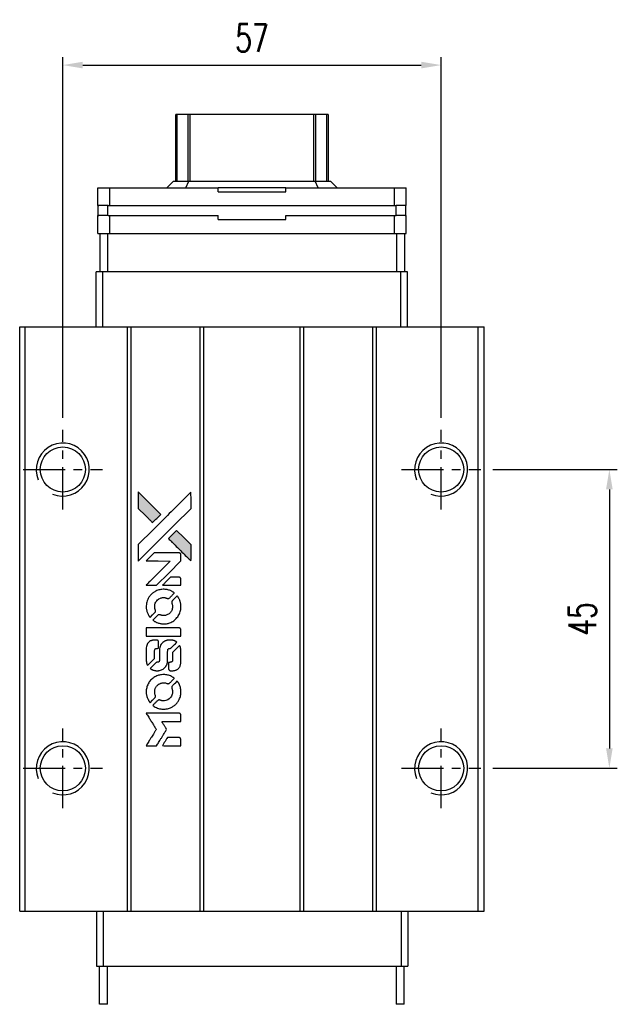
# Model space of a CAD drawing. Header units: millimetres. Extents: x 369 to 729, y 90 to 388.
# Tile 2 of 3: x 395 to 485, y 240 to 388. Entities that reach past the tile are written whole.
import ezdxf

# ---------------------------------------------------------------- set-up
doc = ezdxf.new("R2010")
doc.units = ezdxf.units.MM
doc.header["$PDSIZE"] = -1
doc.linetypes.add('CENTER', pattern=[10.16, 6.35, -1.27, 1.27, -1.27])
doc.layers.add('CL', color=1, linetype='CENTER')
doc.layers.add('DIM', color=4, linetype='Continuous')
doc.styles.add('DIM-7', font='SIMPLEX.shx', dxfattribs={"width": 0.7, "bigfont": 'chineset.shx'})
doc.dimstyles.new('CNS', dxfattribs={"dimtxt": 3.5, "dimasz": 2.5, "dimexe": 1, "dimexo": 1.5, "dimgap": 0.09, "dimtad": 0, "dimdsep": 46, "dimtxsty": 'DIM-7', "dimcen": 0.09, "dimclrd": 1, "dimclre": 1, "dimclrt": 4, "dimadec": 0, "dimazin": 0, "dimtfac": 1, "dimtix": 1, "dimtmove": 2, "dimatfit": 3, "dimfxl": 1, "dimtvp": 0.971429, "dimtolj": 1, "dimarcsym": 0})

# ---------------------------------------------------------------- blocks, each defined once
blk = doc.blocks.new('*D75')
at = {"layer": 'DEFPOINTS', "color": 0}
for p in [(458.32, 381.38), (401.32, 326.46), (458.32, 326.46)]:
    blk.add_point(p, dxfattribs=at)
at = {"layer": 'DIM', "color": 7, "lineweight": -2}
for p, q in [((401.32, 328.26), (401.32, 382.58)), ((404.32, 381.38), (455.32, 381.38)), ((458.32, 328.26), (458.32, 382.58))]:
    blk.add_line(p, q, dxfattribs=at)
at = {"layer": 'DIM', "color": 7}
for points in [[(404.32, 381.88), (404.32, 380.88), (401.32, 381.38)], [(455.32, 381.88), (455.32, 380.88), (458.32, 381.38)]]:
    blk.add_solid(points, dxfattribs=at)
at = {"layer": 'DIM', "color": 7, "insert": (429.82, 385.46), "char_height": 4.2, "attachment_point": 5, "style": 'DIM-7'}
blk.add_mtext('\\A1;57', dxfattribs=at)
blk = doc.blocks.new('*D86')
at = {"layer": 'DEFPOINTS', "color": 0}
for p in [(464.32, 320.46), (464.32, 275.46), (483.66, 275.46)]:
    blk.add_point(p, dxfattribs=at)
at = {"layer": 'DIM', "color": 7, "lineweight": -2}
for p, q in [((466.12, 320.46), (484.86, 320.46)), ((483.66, 317.46), (483.66, 278.46)), ((466.12, 275.46), (484.86, 275.46))]:
    blk.add_line(p, q, dxfattribs=at)
at = {"layer": 'DIM', "color": 7}
for points in [[(483.16, 317.46), (484.16, 317.46), (483.66, 320.46)], [(483.16, 278.46), (484.16, 278.46), (483.66, 275.46)]]:
    blk.add_solid(points, dxfattribs=at)
at = {"layer": 'DIM', "color": 7, "insert": (479.58, 297.96), "char_height": 4.2, "attachment_point": 5, "rotation": 90, "style": 'DIM-7'}
blk.add_mtext('\\A1;45', dxfattribs=at)
blk = doc.blocks.new('MOSIONX logo(完整正式版)')
h = blk.add_hatch(color=22)
h.dxf.hatch_style = 1
h.paths.add_polyline_path([(412.69, 317.08), (412.69, 315.84), (412.69, 314.61), (413.76, 313.54, 0.000288), (414.17, 313.13, 0.000479), (414.52, 312.79, 0.000013), (414.83, 312.48, 0.197177), (414.84, 312.48, 0.197497), (414.84, 312.48, 0.00004), (415.02, 312.66, 0.000834), (415.22, 312.86, 0.000506), (415.46, 313.09), (416.07, 313.7), (414.38, 315.39)])
h.paths.add_polyline_path([(418.47, 311.29), (417.86, 310.68, 0.000476), (417.62, 310.45, 0.000789), (417.42, 310.25, 0.000035), (417.24, 310.07, 0.19758), (417.24, 310.06, 0.198396), (417.24, 310.06, 0.000019), (417.49, 309.81, 0.000582), (417.76, 309.54, 0.000351), (418.08, 309.22, 0.000108), (419.43, 307.87, 0.000692), (420.12, 307.19, 0.000077), (420.6, 306.72, 0.197527), (420.62, 306.71, 0.410181), (420.62, 306.72, 0.000493), (420.63, 306.97, 0.002424), (420.63, 307.32, 0.000529), (420.63, 307.92), (420.63, 309.13), (419.55, 310.21)])
at = {"color": 22}
for points in [[(413.76, 313.54, 0.000288), (414.17, 313.13, 0.000479), (414.52, 312.79, 0.000013), (414.83, 312.48, 0.197177), (414.84, 312.48, 0.197497), (414.84, 312.48, 0.00004), (415.02, 312.66, 0.000836), (415.22, 312.86, 0.000505), (415.46, 313.09), (416.07, 313.7), (414.38, 315.39), (412.69, 317.08), (412.69, 315.84), (412.69, 314.61)], [(414.17, 308.16, -0.000056), (414.91, 308.9, -0.000021), (415.95, 309.94, -0.000021), (417.08, 311.07, -0.000025), (418.14, 312.12), (420.63, 314.6), (420.63, 315.83), (420.62, 317.06), (418.96, 315.4, 0.000274), (418.15, 314.61, 0.000123), (417.1, 313.56, 0.000121), (415.99, 312.45, 0.000165), (414.99, 311.45), (412.69, 309.15), (412.69, 307.92), (412.69, 306.68)], [(418.08, 309.22, 0.000108), (419.43, 307.87, 0.000692), (420.12, 307.19, 0.000077), (420.6, 306.72, 0.197527), (420.62, 306.71, 0.410182), (420.62, 306.72, 0.000493), (420.63, 306.97, 0.002424), (420.63, 307.32, 0.000529), (420.63, 307.92), (420.63, 309.13), (419.55, 310.21), (418.47, 311.29), (417.86, 310.68, 0.000476), (417.62, 310.45, 0.000789), (417.42, 310.25, 0.000035), (417.24, 310.07, 0.19758), (417.24, 310.06, 0.198396), (417.24, 310.06, 0.000019), (417.49, 309.81, 0.000582), (417.76, 309.54, 0.000351)], [(414.65, 303.03), (415.44, 303.03), (417.27, 304.86), (419.1, 306.69), (419.1, 307.2, 0.0008), (419.09, 307.53, 0.010795), (419.09, 307.65, 0.030495), (419.08, 307.72, 0.080372), (419.07, 307.76, 0.03816), (419.04, 307.8, 0.041799), (419.01, 307.84, 0.042486), (418.97, 307.87, 0.042078), (418.92, 307.9, 0.099276), (418.86, 307.91, 0.003302), (418.61, 307.91, 0.002586), (418.16, 307.92, 0.000204), (416.98, 307.91), (415.09, 307.91), (414.48, 307.3), (413.87, 306.69), (415.69, 306.69), (417.51, 306.68), (415.71, 304.89, 0.000253), (415.02, 304.2, 0.000412), (414.43, 303.61, 0.000041), (413.91, 303.09, 0.041338), (413.89, 303.06), (413.86, 303.03)], [(417.72, 303.03), (419.1, 303.03), (419.1, 303.54), (419.09, 304.06), (419.06, 304.12, 0.03146), (419.04, 304.14, 0.026444), (419.01, 304.17, 0.026444), (418.99, 304.19, 0.031457), (418.96, 304.21), (418.9, 304.25), (418.22, 304.25), (417.54, 304.26), (416.94, 303.65, 0.000745), (416.71, 303.42, 0.001228), (416.52, 303.22, 0.000087), (416.35, 303.05, 0.195134), (416.34, 303.04, 0.412117), (416.35, 303.04, 0.000048), (416.75, 303.03, 0.00109), (417.19, 303.03, 0.000653)], [(413.9, 299.53, 0.023681), (413.94, 299.32, 0.022402), (413.99, 299.1, 0.021929), (414.06, 298.89, 0.020503), (414.16, 298.67, 0.013745), (414.22, 298.55, 0.009767), (414.3, 298.42, 0.009658), (414.38, 298.3, 0.027804), (414.44, 298.22), (414.46, 298.19), (414.84, 298.57, 0.002053), (415.03, 298.76, 0.006738), (415.15, 298.88, 0.007826), (415.23, 298.97, 0.063909), (415.26, 299.02, 0.061532), (415.28, 299.08, 0.068674), (415.29, 299.15, 0.052072), (415.27, 299.24, 0.019648), (415.24, 299.35, -0.018366), (415.19, 299.49, -0.0288), (415.17, 299.61, -0.029061), (415.16, 299.73, -0.019155), (415.16, 299.87, -0.053809), (415.2, 300.18, -0.058833), (415.31, 300.46, -0.058566), (415.48, 300.7, -0.052525), (415.71, 300.92, -0.044733), (415.91, 301.04, -0.040573), (416.13, 301.12, -0.041123), (416.35, 301.17, -0.04951), (416.57, 301.18, -0.017369), (416.68, 301.17, -0.024255), (416.77, 301.15, -0.023787), (416.86, 301.13, -0.015798), (416.96, 301.09, 0.010631), (417.02, 301.06, 0.033653), (417.06, 301.05, 0.037806), (417.11, 301.05, 0.016307), (417.16, 301.04, 0.068179), (417.27, 301.06, 0.095747), (417.36, 301.1, 0.033418), (417.48, 301.21, 0.002133), (417.8, 301.54, 0.001452), (417.98, 301.73, 0.012393), (418.06, 301.81, 0.020479), (418.1, 301.86, 0.344362), (418.1, 301.88, 0.074287), (418.06, 301.92, 0.005454), (417.92, 302.01, 0.008391), (417.77, 302.1, 0.017097), (417.65, 302.17, 0.027375), (417.4, 302.27, 0.02835), (417.15, 302.35, 0.027723), (416.88, 302.4, 0.023913), (416.6, 302.42, 0.027047), (416.26, 302.41, 0.031685), (415.94, 302.36, 0.032425), (415.63, 302.28, 0.031013), (415.34, 302.16, 0.037914), (414.99, 301.95, 0.040153), (414.68, 301.69, 0.039834), (414.41, 301.39, 0.036173), (414.19, 301.04, 0.040752), (414.04, 300.69, 0.035885), (413.94, 300.32, 0.035491), (413.89, 299.92, 0.037615)], [(414.97, 297.71, 0.018008), (415.08, 297.63, 0.009842), (415.22, 297.55, 0.009807), (415.37, 297.47, 0.015716), (415.5, 297.41, 0.048467), (415.96, 297.27, 0.045841), (416.46, 297.21, 0.046006), (416.95, 297.24, 0.049638), (417.42, 297.37, 0.064819), (418.03, 297.69, 0.06695), (418.52, 298.15, 0.066691), (418.88, 298.73, 0.063505), (419.08, 299.39, 0.03135), (419.1, 299.56, 0.010439), (419.11, 299.81, 0.010391), (419.1, 300.06, 0.032408), (419.08, 300.23, 0.015696), (419.04, 300.43, 0.018095), (418.99, 300.61, 0.018551), (418.93, 300.79, 0.018352), (418.85, 300.96, 0.015568), (418.79, 301.07, 0.009832), (418.72, 301.2, 0.009795), (418.64, 301.32, 0.023727), (418.58, 301.41), (418.55, 301.44), (418.17, 301.07, 0.001528), (417.95, 300.85, 0.010022), (417.85, 300.74, 0.019586), (417.79, 300.67, 0.061865), (417.76, 300.62, 0.055054), (417.73, 300.54, 0.061607), (417.72, 300.46, 0.048725), (417.74, 300.37, 0.020221), (417.77, 300.24, -0.017722), (417.81, 300.11, -0.02685), (417.84, 299.99, -0.02759), (417.85, 299.87, -0.020233), (417.85, 299.74, -0.04793), (417.81, 299.49, -0.048386), (417.73, 299.25, -0.047866), (417.6, 299.03, -0.044964), (417.43, 298.84, -0.04333), (417.22, 298.67, -0.050921), (417, 298.56, -0.051473), (416.77, 298.49, -0.0459), (416.51, 298.46, -0.019014), (416.39, 298.47, -0.024114), (416.28, 298.48, -0.025081), (416.17, 298.51, -0.023892), (416.06, 298.54, 0.008624), (415.98, 298.57, 0.026486), (415.92, 298.59, 0.035074), (415.87, 298.6, 0.02756), (415.82, 298.6, 0.087163), (415.73, 298.58, 0.073291), (415.65, 298.53, 0.028074), (415.53, 298.43, 0.002594), (415.26, 298.16), (414.87, 297.77)], [(416.49, 295.38), (419.09, 295.38), (419.09, 295.9), (419.09, 296.41), (419.06, 296.47, 0.071429), (419.03, 296.52, 0.054799), (418.98, 296.56, 0.053585), (418.91, 296.59, 0.060698), (418.85, 296.61, 0.033975), (418.74, 296.62, 0.000112), (417.42, 296.62, 0.000726), (416.12, 296.62, 0.001084), (414.99, 296.61), (413.89, 296.6), (413.89, 295.99), (413.89, 295.38)], [(413.9, 291.57, 0.018538), (413.91, 291.49, 0.010695), (413.93, 291.4, 0.01068), (413.95, 291.31, 0.017678), (413.97, 291.23, 0.013849), (414, 291.14, 0.011814), (414.04, 291.05, 0.004513), (414.08, 290.97, 0.290035), (414.09, 290.96, 0.196418), (414.1, 290.96, 0.000124), (414.25, 291.11, 0.001477), (414.42, 291.28, 0.000898), (414.62, 291.48), (415.14, 292), (415.14, 292.65, -0.001471), (415.15, 293.14, -0.028714), (415.16, 293.29, -0.097073), (415.19, 293.37, -0.084199), (415.24, 293.45, -0.042698), (415.29, 293.48, -0.053912), (415.34, 293.5, -0.051004), (415.39, 293.52, -0.032967), (415.46, 293.52, 0.00807), (415.49, 293.52, 0.003023), (415.54, 293.52, 0.002994), (415.59, 293.53, 0.003629), (415.64, 293.53), (415.75, 293.54), (415.75, 294.03, 0.001618), (415.75, 294.27, 0.005206), (415.74, 294.43, 0.00535), (415.74, 294.54, 0.060675), (415.73, 294.58, 0.048484), (415.72, 294.61, 0.02389), (415.71, 294.63, 0.022812), (415.69, 294.66, 0.02462), (415.66, 294.69, 0.061781), (415.6, 294.74, 0.080179), (415.53, 294.77, 0.048561), (415.44, 294.78, 0.010021), (415.26, 294.78, 0.016602), (415.03, 294.78, 0.031409), (414.85, 294.75, 0.036474), (414.68, 294.71, 0.03439), (414.53, 294.64, 0.065928), (414.28, 294.47, 0.069066), (414.09, 294.24, 0.065697), (413.97, 293.96, 0.051559), (413.9, 293.63, 0.020904), (413.89, 293.46, 0.000451), (413.89, 292.6, 0.000419), (413.89, 291.73, 0.022759)], [(414.57, 290.43, 0.023289), (414.7, 290.35, 0.026845), (414.82, 290.29, 0.026047), (414.96, 290.24, 0.019751), (415.11, 290.2, 0.013249), (415.2, 290.18, 0.025169), (415.27, 290.17, 0.016532), (415.35, 290.16, 0.002937), (415.52, 290.16, 0.003317), (415.66, 290.16, 0.011808), (415.76, 290.17, 0.01777), (415.83, 290.17, 0.021476), (415.89, 290.19, 0.04325), (416.17, 290.27, 0.045753), (416.42, 290.4, 0.04649), (416.64, 290.58, 0.047672), (416.82, 290.78, 0.025315), (416.88, 290.87, 0.015208), (416.94, 290.99, 0.01512), (417, 291.1, 0.022488), (417.04, 291.21, 0.027857), (417.08, 291.37, 0.034138), (417.1, 291.53, 0.014286), (417.11, 291.77, 0.00124), (417.11, 292.38, -0.00103), (417.11, 292.75, -0.002552), (417.11, 293.03, -0.001594), (417.12, 293.24, -0.047676), (417.12, 293.29, -0.085307), (417.16, 293.38, -0.097789), (417.22, 293.45, -0.085947), (417.31, 293.49, -0.051339), (417.43, 293.52, 0.014634), (417.47, 293.52, 0.015028), (417.52, 293.53, 0.014927), (417.55, 293.54, 0.059415), (417.57, 293.54, 0.070595), (417.61, 293.58, 0.00028), (418.05, 294.01, 0.000111), (418.5, 294.45, 0.200239), (418.5, 294.47, 0.268906), (418.5, 294.48, 0.001866), (418.39, 294.54, 0.007532), (418.29, 294.6, 0.017818), (418.21, 294.64, 0.013256), (418.12, 294.67, 0.011636), (418.03, 294.7, 0.011528), (417.93, 294.73, 0.012303), (417.84, 294.76, 0.0423), (417.69, 294.77, 0.013657), (417.47, 294.78, 0.013857), (417.24, 294.77, 0.037428), (417.09, 294.75, 0.014927), (416.98, 294.72, 0.0122), (416.87, 294.69, 0.012518), (416.77, 294.65, 0.023062), (416.69, 294.62, 0.065961), (416.4, 294.42, 0.06055), (416.15, 294.14, 0.059676), (415.98, 293.82, 0.060497), (415.89, 293.46, 0.025683), (415.89, 293.38, 0.001528), (415.89, 293.15, 0.002124), (415.88, 292.86, 0.001173), (415.88, 292.5, -0.000809), (415.88, 291.88, -0.017164), (415.87, 291.69, -0.063931), (415.85, 291.6, -0.108429), (415.81, 291.52, -0.052941), (415.76, 291.48, -0.063675), (415.71, 291.46, -0.050562), (415.65, 291.44, -0.020337), (415.55, 291.43, 0.009897), (415.5, 291.43, 0.016482), (415.45, 291.42, 0.019019), (415.41, 291.41, 0.06043), (415.39, 291.4, 0.076267), (415.33, 291.36, 0.00054), (414.93, 290.96, 0.000307), (414.52, 290.54, 0.142594), (414.5, 290.5, 0.232419), (414.5, 290.49, 0.022995), (414.52, 290.48, 0.024627), (414.54, 290.45, 0.015407)], [(417.27, 290.36, 0.065483), (417.3, 290.3, 0.053271), (417.34, 290.25, 0.052018), (417.4, 290.2, 0.0556), (417.46, 290.17, 0.036839), (417.51, 290.16, 0.026922), (417.55, 290.15, 0.016905), (417.62, 290.15, 0.004317), (417.73, 290.15, 0.016369), (417.95, 290.16, 0.029936), (418.13, 290.18, 0.03418), (418.29, 290.23, 0.031327), (418.45, 290.29, 0.046935), (418.65, 290.41, 0.054053), (418.8, 290.55, 0.053701), (418.93, 290.73, 0.045364), (419.02, 290.94, 0.032479), (419.07, 291.13, 0.03386), (419.09, 291.32, 0.013578), (419.1, 291.61, 0.001155), (419.1, 292.37, 0.000413), (419.09, 293.03, 0.005008), (419.09, 293.28, 0.013199), (419.08, 293.42, 0.033956), (419.07, 293.52, 0.013909), (419.04, 293.63, 0.010864), (419.01, 293.74, 0.010938), (418.97, 293.84, 0.028702), (418.94, 293.91), (418.91, 293.97), (418.38, 293.44), (417.85, 292.92), (417.85, 292.31, -0.001504), (417.85, 292.04, -0.00328), (417.85, 291.84, -0.001901), (417.84, 291.69, -0.061333), (417.84, 291.65, -0.063621), (417.81, 291.59, -0.048633), (417.78, 291.54, -0.046769), (417.73, 291.5, -0.047961), (417.67, 291.46, -0.02678), (417.63, 291.44, -0.050957), (417.59, 291.43, -0.029398), (417.53, 291.43, -0.00401), (417.42, 291.42), (417.24, 291.42), (417.24, 290.92, 0.001061), (417.24, 290.63, 0.009147), (417.25, 290.5, 0.020721), (417.25, 290.42, 0.051619)], [(413.9, 286.7, 0.024131), (413.94, 286.48, 0.022344), (413.99, 286.25, 0.021883), (414.07, 286.03, 0.020884), (414.17, 285.81, 0.010669), (414.24, 285.69, 0.010389), (414.31, 285.56, 0.010913), (414.38, 285.45, 0.022227), (414.44, 285.37), (414.46, 285.34), (414.85, 285.74, 0.002452), (415, 285.89, 0.003628), (415.13, 286.03, 0.001662), (415.24, 286.14, 0.070159), (415.26, 286.17, 0.047671), (415.27, 286.2, 0.018624), (415.27, 286.23, 0.017921), (415.28, 286.26, 0.018804), (415.28, 286.3, 0.018255), (415.28, 286.35, 0.041312), (415.28, 286.39, 0.037164), (415.27, 286.43, 0.012342), (415.25, 286.48, -0.015101), (415.2, 286.61, -0.035998), (415.18, 286.71, -0.033244), (415.16, 286.82, -0.011249), (415.16, 286.98, -0.004059), (415.16, 287.11, -0.019693), (415.17, 287.18, -0.027943), (415.17, 287.24, -0.014411), (415.19, 287.32, -0.033089), (415.25, 287.49, -0.033887), (415.34, 287.66, -0.034021), (415.44, 287.81, -0.033942), (415.56, 287.95, -0.02816), (415.71, 288.07, -0.035032), (415.85, 288.17, -0.035269), (416.01, 288.24, -0.029196), (416.18, 288.3, -0.037862), (416.38, 288.34, -0.043657), (416.58, 288.34, -0.043064), (416.77, 288.31, -0.035184), (416.98, 288.24, 0.033699), (417.07, 288.21, 0.052815), (417.16, 288.2, 0.059167), (417.24, 288.21, 0.058972), (417.31, 288.23, 0.059208), (417.37, 288.27, 0.021125), (417.44, 288.33, 0.008691), (417.57, 288.45, 0.000851), (417.86, 288.74, 0.001873), (418, 288.9, 0.013884), (418.07, 288.97, 0.022355), (418.11, 289.01, 0.341453), (418.1, 289.03, 0.073011), (418.06, 289.07, 0.004587), (417.93, 289.16, 0.00748), (417.78, 289.25, 0.016837), (417.67, 289.31, 0.028606), (417.4, 289.43, 0.031352), (417.12, 289.51, 0.031004), (416.84, 289.56, 0.0268), (416.53, 289.58, 0.026698), (416.21, 289.56, 0.03002), (415.9, 289.51, 0.030357), (415.61, 289.42, 0.028554), (415.32, 289.3, 0.062944), (414.78, 288.94, 0.062206), (414.35, 288.46, 0.062448), (414.05, 287.89, 0.064355), (413.9, 287.27, 0.017377), (413.89, 287.14, 0.008369), (413.89, 286.98, 0.008367), (413.89, 286.82, 0.01757)], [(414.96, 284.87, 0.064158), (415.57, 284.54, 0.06356), (416.23, 284.38, 0.064004), (416.91, 284.4, 0.066747), (417.56, 284.58, 0.04321), (417.96, 284.8, 0.044737), (418.32, 285.09, 0.044901), (418.62, 285.43, 0.044184), (418.85, 285.82, 0.026293), (418.98, 286.12, 0.033344), (419.06, 286.41, 0.033227), (419.1, 286.7, 0.025815), (419.11, 287.03, 0.023119), (419.09, 287.34, 0.031044), (419.04, 287.62, 0.031337), (418.95, 287.89, 0.024258), (418.83, 288.17, 0.015622), (418.78, 288.26, 0.008495), (418.7, 288.38, 0.008415), (418.63, 288.49, 0.020814), (418.57, 288.57), (418.54, 288.61), (418.17, 288.23, 0.002843), (417.89, 287.95, 0.033917), (417.79, 287.84, 0.087906), (417.74, 287.75, 0.073302), (417.73, 287.65, 0.022047), (417.73, 287.6, 0.026465), (417.74, 287.55, 0.022233), (417.75, 287.5, 0.009985), (417.77, 287.43, -0.039011), (417.83, 287.19, -0.044398), (417.85, 286.95, -0.045096), (417.83, 286.72, -0.04265), (417.76, 286.49, -0.071154), (417.58, 286.16, -0.068827), (417.32, 285.9, -0.068713), (416.99, 285.71, -0.070507), (416.63, 285.63, -0.028605), (416.47, 285.62, -0.031418), (416.32, 285.63, -0.031044), (416.17, 285.66, -0.02668), (416.02, 285.72, 0.038913), (415.93, 285.74, 0.043732), (415.84, 285.76, 0.047754), (415.76, 285.75, 0.075756), (415.69, 285.73, 0.07294), (415.66, 285.71, 0.003456), (415.56, 285.61, 0.005023), (415.42, 285.49, 0.002422), (415.26, 285.32, 0.000819), (415.11, 285.18, 0.001349), (414.99, 285.05, 0.0001), (414.88, 284.94, 0.205335), (414.87, 284.93, 0.219821), (414.88, 284.93, 0.002494), (414.9, 284.91, 0.007089), (414.93, 284.89, 0.004494)], [(414.67, 278.86), (415.45, 278.86), (415.58, 279.08, -0.000297), (415.66, 279.21, -0.000037), (415.84, 279.5, -0.000043), (416.05, 279.84, -0.000036), (416.27, 280.2, 0.000044), (416.49, 280.56, 0.000063), (416.69, 280.88, 0.000035), (416.85, 281.15, 0.0009), (416.9, 281.22), (416.96, 281.32), (416.87, 281.46, 0.001175), (416.83, 281.54, 0.000208), (416.73, 281.69, 0.000225), (416.62, 281.87, 0.000203), (416.51, 282.05, -0.000711), (416.4, 282.22, -0.001119), (416.31, 282.37, -0.000263), (416.23, 282.5, -0.04589), (416.23, 282.51, -0.519312), (416.24, 282.52, -0.001914), (416.45, 282.53, -0.003124), (416.79, 282.53, -0.000285), (417.66, 282.53), (419.1, 282.53), (419.1, 283.03, 0.001727), (419.1, 283.39, 0.025279), (419.09, 283.52, 0.073886), (419.07, 283.59, 0.07426), (419.03, 283.66, 0.03264), (419.02, 283.67, 0.01784), (418.99, 283.69, 0.017712), (418.97, 283.71, 0.026854), (418.95, 283.72), (418.9, 283.75), (416.39, 283.75), (413.87, 283.76), (413.89, 283.73, -0.004595), (413.91, 283.71, -0.00016), (413.95, 283.63, -0.000298), (414.01, 283.54, -0.000208), (414.07, 283.44, 0.000986), (414.26, 283.14, 0.00025), (414.56, 282.66, 0.000268), (414.89, 282.14, 0.000436), (415.16, 281.7, -0.002932), (415.25, 281.56, -0.004718), (415.33, 281.43, -0.001113), (415.39, 281.32, -0.227179), (415.39, 281.31, -0.045982), (415.39, 281.3, -0.000145), (415.3, 281.15, -0.000825), (415.19, 280.98, -0.000517), (415.07, 280.79, 0.000056), (414.66, 280.13, 0.000289), (414.43, 279.76, 0.000481), (414.26, 279.49, 0.000418), (414.09, 279.2), (413.88, 278.86)], [(417.72, 278.86), (419.1, 278.86), (419.1, 279.37, 0.000842), (419.1, 279.69, 0.010591), (419.1, 279.81, 0.028995), (419.09, 279.88, 0.069543), (419.07, 279.92, 0.051063), (419.05, 279.97, 0.039932), (419.01, 280.01, 0.039414), (418.97, 280.05, 0.045845), (418.92, 280.07, 0.094811), (418.87, 280.09, 0.007124), (418.73, 280.09, 0.004713), (418.5, 280.09, 0.000534), (417.98, 280.09), (417.08, 280.09), (417, 279.97, 0.000828), (416.77, 279.6, 0.000879), (416.55, 279.23, 0.000048), (416.33, 278.88, 0.137596), (416.33, 278.87, 0.413028), (416.33, 278.87, 0.000016), (416.74, 278.86, 0.000623), (417.18, 278.86, 0.000374)]]:
    blk.add_lwpolyline(points, format="xyb", close=True, dxfattribs=at)

msp = doc.modelspace()

# ---------------------------------------------------------------- linework, layer by layer
at = {"color": 7, "linetype": 'Continuous', "lineweight": 25}
for p, q in [((418.32, 363.912), (418.32, 373.962)), ((418.563, 363.912), (418.563, 373.962)), ((420.496, 373.962), (420.2, 373.962)), ((420.2, 363.912), (420.2, 373.962)), ((439.143, 373.962), (420.496, 373.962)), ((420.496, 363.912), (420.496, 373.962)), ((439.44, 373.962), (439.143, 373.962)), ((439.143, 363.912), (439.143, 373.962)), ((439.44, 363.912), (439.44, 373.962)), ((441.076, 363.912), (441.076, 373.962)), ((441.32, 373.962), (441.32, 363.912)), ((416.971, 362.912), (417.971, 363.912)), ((417.971, 363.912), (420.306, 363.912)), ((419.871, 362.912), (420.306, 363.912)), ((420.306, 363.912), (439.336, 363.912)), ((439.771, 362.912), (439.336, 363.912)), ((439.336, 363.912), (441.671, 363.912)), ((442.671, 362.912), (441.671, 363.912)), ((406.596, 360.212), (406.596, 362.912)), ((406.596, 362.912), (408.378, 362.912)), ((408.378, 360.212), (408.378, 362.912)), ((408.378, 362.912), (424.7, 362.912)), ((424.7, 362.312), (424.7, 362.912)), ((434.942, 362.912), (424.7, 362.912)), ((424.7, 362.312), (434.942, 362.312)), ((434.942, 362.912), (451.264, 362.912)), ((434.942, 362.312), (434.942, 362.912)), ((451.264, 360.212), (451.264, 362.912)), ((451.264, 362.912), (453.046, 362.912)), ((453.046, 360.212), (453.046, 362.912)), ((406.596, 360.212), (406.767, 360.212)), ((406.621, 358.712), (406.621, 360.212)), ((408.121, 360.212), (406.621, 360.212)), ((408.121, 358.712), (408.121, 360.212)), ((408.127, 360.212), (408.121, 360.212)), ((408.127, 360.212), (408.378, 360.212)), ((408.378, 360.212), (451.264, 360.212)), ((451.264, 360.212), (451.515, 360.212)), ((451.521, 360.212), (451.515, 360.212)), ((451.521, 358.712), (451.521, 360.212)), ((453.021, 360.212), (451.521, 360.212)), ((452.874, 360.212), (453.046, 360.212)), ((453.021, 358.712), (453.021, 360.212)), ((406.596, 356.012), (406.596, 358.712)), ((406.596, 358.712), (406.767, 358.712)), ((408.121, 358.712), (406.621, 358.712)), ((408.127, 358.712), (408.121, 358.712)), ((408.127, 358.712), (408.378, 358.712)), ((408.378, 356.012), (408.378, 358.712)), ((408.378, 358.712), (424.7, 358.712)), ((424.7, 358.112), (424.7, 358.712)), ((424.7, 358.112), (434.942, 358.112)), ((434.942, 358.112), (434.942, 358.712)), ((434.942, 358.712), (451.264, 358.712)), ((451.264, 356.012), (451.264, 358.712)), ((451.264, 358.712), (451.515, 358.712)), ((451.521, 358.712), (451.515, 358.712)), ((453.021, 358.712), (451.521, 358.712)), ((452.874, 358.712), (453.046, 358.712)), ((453.046, 356.012), (453.046, 358.712)), ((406.596, 356.012), (406.871, 356.012)), ((406.871, 356.012), (406.871, 350.262)), ((406.871, 356.012), (408.071, 356.012)), ((408.071, 356.012), (408.071, 350.262)), ((408.071, 356.012), (408.077, 356.012)), ((408.077, 356.012), (408.378, 356.012)), ((408.378, 356.012), (451.264, 356.012)), ((451.264, 356.012), (451.565, 356.012)), ((451.565, 356.012), (451.571, 356.012)), ((451.571, 356.012), (451.571, 350.262)), ((451.571, 356.012), (452.771, 356.012)), ((452.771, 356.012), (453.046, 356.012)), ((452.771, 356.012), (452.771, 350.262)), ((406.36, 341.962), (406.36, 350.262)), ((407.36, 350.262), (406.36, 350.262)), ((407.36, 341.962), (407.36, 350.262)), ((452.26, 350.262), (407.36, 350.262)), ((452.26, 341.962), (452.26, 350.262)), ((453.26, 350.262), (452.26, 350.262)), ((453.26, 341.962), (453.26, 350.262)), ((394.82, 253.962), (394.82, 341.962)), ((394.82, 341.962), (395.67, 341.962)), ((395.67, 253.962), (395.67, 341.962)), ((395.67, 341.962), (411.07, 341.962)), ((411.07, 253.962), (411.07, 341.962)), ((411.07, 341.962), (411.62, 341.962)), ((411.62, 253.962), (411.62, 341.962)), ((411.62, 341.962), (422.02, 341.962)), ((422.02, 253.962), (422.02, 341.962)), ((422.02, 341.962), (422.57, 341.962)), ((422.57, 253.962), (422.57, 341.962)), ((422.57, 341.962), (437.07, 341.962)), ((437.07, 253.962), (437.07, 341.962)), ((437.07, 341.962), (437.62, 341.962)), ((437.62, 253.962), (437.62, 341.962)), ((437.62, 341.962), (448.02, 341.962)), ((448.02, 253.962), (448.02, 341.962)), ((448.02, 341.962), (448.57, 341.962)), ((448.57, 253.962), (448.57, 341.962)), ((448.57, 341.962), (463.87, 341.962)), ((463.87, 253.962), (463.87, 341.962)), ((463.87, 341.962), (464.82, 341.962)), ((464.82, 253.962), (464.82, 341.962)), ((394.82, 253.962), (395.67, 253.962)), ((395.67, 253.962), (411.07, 253.962)), ((406.38, 253.962), (406.38, 245.662)), ((407.38, 253.962), (407.38, 245.662)), ((411.07, 253.962), (411.62, 253.962)), ((411.62, 253.962), (422.02, 253.962)), ((422.02, 253.962), (422.57, 253.962)), ((422.57, 253.962), (437.07, 253.962)), ((437.07, 253.962), (437.62, 253.962)), ((437.62, 253.962), (448.02, 253.962)), ((448.02, 253.962), (448.57, 253.962)), ((448.57, 253.962), (463.87, 253.962)), ((452.28, 253.962), (452.28, 245.662)), ((453.28, 253.962), (453.28, 245.662)), ((463.87, 253.962), (464.82, 253.962)), ((406.38, 245.662), (407.38, 245.662)), ((406.868, 239.912), (406.868, 245.662)), ((407.38, 245.662), (452.28, 245.662)), ((408.068, 239.912), (408.068, 245.662)), ((451.568, 239.912), (451.568, 245.662)), ((452.28, 245.662), (453.28, 245.662)), ((452.768, 239.912), (452.768, 245.662)), ((408.068, 239.912), (406.868, 239.912)), ((408.074, 239.912), (408.068, 239.912)), ((451.568, 239.912), (451.562, 239.912)), ((452.768, 239.912), (451.568, 239.912))]:
    msp.add_line(p, q, dxfattribs=at)
for centre in [(401.32, 320.462), (458.32, 320.462), (401.32, 275.462), (458.32, 275.462)]:
    msp.add_circle(centre, 3.4, dxfattribs=at)
for centre in [(401.32, 320.462), (458.32, 320.462), (401.32, 275.462), (458.32, 275.462)]:
    msp.add_arc(centre, 4, 247.44782, 202.4478)
for points, knots in [([(418.563, 373.962), (418.502, 373.962), (418.437, 373.962), (418.346, 373.962), (418.322, 373.962), (418.32, 373.962)], [0, 0, 0, 0, 0.5, 0.5, 1, 1, 1, 1]), ([(420.2, 373.962), (420.178, 373.962), (420.138, 373.962), (420.001, 373.962), (419.904, 373.962), (419.638, 373.962), (419.467, 373.962), (419.057, 373.962), (418.818, 373.962), (418.563, 373.962)], [0, 0, 0, 0, 0.25, 0.25, 0.5, 0.5, 0.75, 0.75, 1, 1, 1, 1]), ([(441.076, 373.962), (440.822, 373.962), (440.582, 373.962), (440.172, 373.962), (440.002, 373.962), (439.735, 373.962), (439.638, 373.962), (439.502, 373.962), (439.462, 373.962), (439.44, 373.962)], [0, 0, 0, 0, 0.25, 0.25, 0.5, 0.5, 0.75, 0.75, 1, 1, 1, 1]), ([(441.32, 373.962), (441.318, 373.962), (441.294, 373.962), (441.202, 373.962), (441.138, 373.962), (441.076, 373.962)], [0, 0, 0, 0, 0.5, 0.5, 1, 1, 1, 1])]:
    msp.add_open_spline(points, degree=3, knots=knots, dxfattribs=at)
at = {"layer": 'CL', "color": 0}
for p, q in [((401.32, 314.462), (401.32, 326.462)), ((458.32, 314.462), (458.32, 326.462)), ((395.32, 320.462), (407.32, 320.462)), ((452.32, 320.462), (464.32, 320.462)), ((401.32, 269.462), (401.32, 281.462)), ((458.32, 269.462), (458.32, 281.462)), ((395.32, 275.462), (407.32, 275.462)), ((452.32, 275.462), (464.32, 275.462))]:
    msp.add_line(p, q, dxfattribs=at)

# ---------------------------------------------------------------- block references
at = {"layer": 'DIM'}
msp.add_blockref('MOSIONX logo(完整正式版)', (0, 0), dxfattribs=at)

# ---------------------------------------------------------------- dimensions: what is measured, and where the dimension line sits
at = {"layer": 'DIM', "color": 0}
for base, p1, p2, angle, picture, middle in [((458.32, 381.382), (401.32, 326.462), (458.32, 326.462), 180, '*D75', (429.82, 385.462)), ((483.658, 275.462), (464.32, 320.462), (464.32, 275.462), 90, '*D86', (479.578, 297.962))]:
    dim = msp.add_linear_dim(base=base, p1=p1, p2=p2, angle=angle, dimstyle='CNS', override={"dimscale": 1.2, "dimclrd": 7, "dimclre": 7, "dimclrt": 7}, dxfattribs=at)
    dim.commit()
    dim.dimension.update_dxf_attribs({"geometry": picture, "text_midpoint": middle})

doc.saveas('drawing.dxf')
